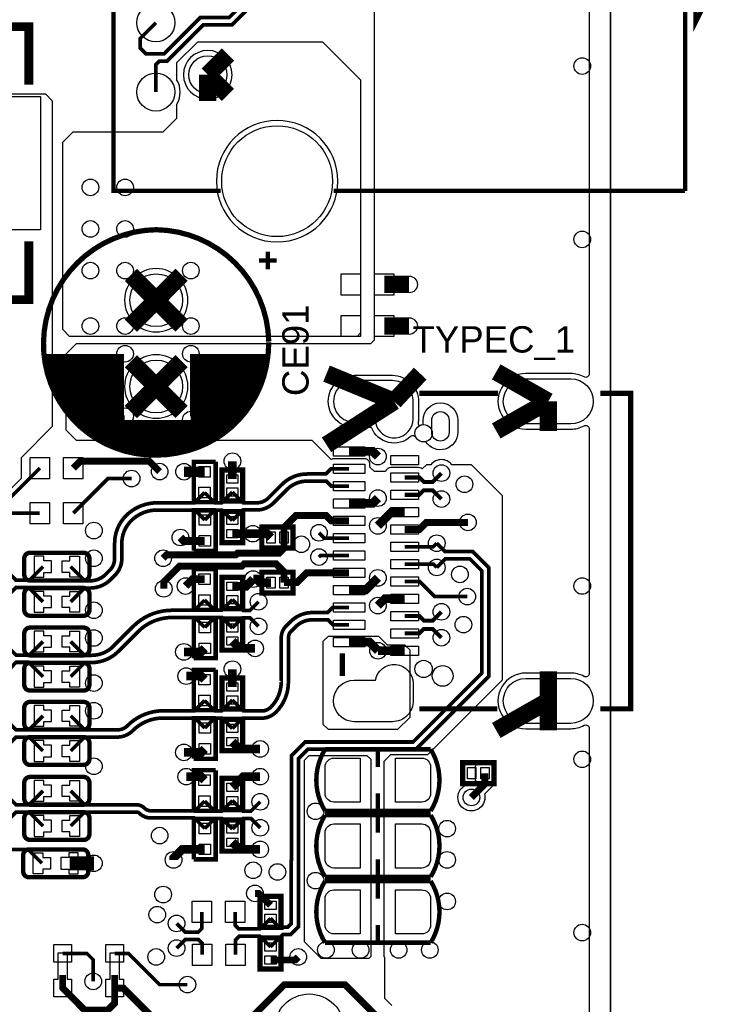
# Model space of a CAD drawing. Extents: x -50 to 239, y -105 to 7.
# Tile 16 of 17: x 215 to 236, y -46 to -18. Entities that reach past the tile are written whole.
import ezdxf
from ezdxf.enums import TextEntityAlignment as Align

# ---------------------------------------------------------------- set-up
doc = ezdxf.new("R2010")
doc.units = 0
for name, color, linetype in [('BG_OUTLINE', 6, 'CONTINUOUS'), ('ET_TOP', 92, 'CONTINUOUS'), ('PG_SILKSCREEN_TOP', 7, 'CONTINUOUS'), ('PIN_TOP', 92, 'CONTINUOUS'), ('RD_SILKSCREEN_TOP', 6, 'CONTINUOUS'), ('VC_TOP', 254, 'CONTINUOUS')]:
    doc.layers.add(name, color=color, linetype=linetype)

msp = doc.modelspace()

# ---------------------------------------------------------------- linework, layer by layer
at = {"layer": 'BG_OUTLINE'}
for points in [[(-49.5, -104.8251), (222.5839, -104.8251, -0.709377), (232.5, -99.353), (232.5, 5.6749), (-49.5, 5.6749)], [(-49.5, 5.6749), (-49.5, -104.8251), (222.5839, -104.8251, -0.709377), (232.5, -99.353), (232.5, 5.6749)], [(232.5, 5.6749), (-49.5, 5.6749), (-49.5, -104.8251), (222.5839, -104.8251, -0.709377), (232.5, -99.353)]]:
    msp.add_lwpolyline(points, format="xyb", close=True, dxfattribs=at)
for points in [[(232.5, 5.6749), (232.5, -99.353)], [(232.5, -40.4001), (232.5, -26.4001)]]:
    msp.add_lwpolyline(points, dxfattribs=at)
at = {"layer": 'ET_TOP'}
for points, format in [([(231.88, 4.72), (231.88, -27.9871, -0.568449), (231.7323, -28.0749, 0.124893), (231.3498, -27.9779), (230.05, -27.9779, 1.000062), (230.05, -29.5823), (231.3498, -29.5823, 0.124893), (231.7323, -29.4853, -0.568449), (231.88, -29.5731), (231.88, -36.6271, -0.568449), (231.7323, -36.7149, 0.124893), (231.3498, -36.6179), (230.05, -36.6179, 1.000062), (230.05, -38.2223), (231.3498, -38.2223, 0.124893), (231.7323, -38.1253, -0.568449), (231.88, -38.2131), (231.88, -54.3061)], "xyb"), ([(226.18, -46.2061), (225.98, -46.0061), (225.98, -44.8226), (225.9656, -44.8082), (225.9656, -39.1592), (226.157, -38.9678), (227.2223, -38.9678), (229.38, -36.8101), (229.38, -31.5061), (228.48, -30.6061), (227.9193, -30.6061, 0.481142), (227.3095, -30.6061), (227.18, -30.6061), (227.0589, -30.7272), (227.0257, -30.7081, 0.131221), (226.9498, -30.6879), (226.1498, -30.6879, 0.293758), (226.0113, -30.7769), (225.998, -30.8061), (225.68, -30.8061), (225.552, -30.6782), (225.552, -30.5902, 0.414214), (225.3998, -30.438), (224.5, -30.438, 0.073772), (224.4558, -30.4445), (224.4271, -30.4532), (223.88, -29.9061), (217.08, -29.9061), (216.78, -29.6061), (216.78, -27.4061), (217.08, -27.1061), (225.58, -27.1061), (225.68, -27.0061), (225.68, -14.4061)], "xyb"), ([(216.08, -42.1061, 0.1, 0.1, 0), (215.68, -41.7061, 0.1, 0.1, 0), (213.58, -41.7061, 0.1, 0.1, 0), (212.6305, -40.7566, 0.089, 0.089, 0), (211.973, -40.0991, 0.089, 0.089, 0), (211.973, -39.7161, 0.089, 0.089, 0)], "xyseb")]:
    msp.add_lwpolyline(points, format=format, dxfattribs=at)
for points, const_width in [([(214.6944, -10.9061), (215.1844, -10.9061), (215.3306, -11.0523), (215.8338, -11.0523), (216.288, -10.5981), (221.272, -10.5981), (222.28, -11.6061), (222.28, -17.2061), (221.572, -17.9141), (220.7412, -17.9141), (219.6942, -18.9611), (219.476, -18.9611), (219.37, -19.0671), (219.37, -19.8571)], 0.106), ([(219.37, -17.8571), (218.92, -18.3071), (218.92, -18.5871), (219.086, -18.7531), (219.608, -18.7531), (220.655, -17.7061), (221.4858, -17.7061), (222.072, -17.1199), (222.072, -11.6923), (221.1858, -10.8061), (216.3742, -10.8061), (215.92, -11.2603), (215.3306, -11.2603), (215.1844, -11.4065), (214.6944, -11.4065)], 0.106), ([(220.87, -19.3571), (221.4519, -18.7752)], 0.5), ([(220.87, -20.1093), (220.87, -19.3571)], 0.5), ([(220.87, -19.3571), (221.4519, -19.939)], 0.5), ([(218.6482, -25.1293), (219.38, -25.8611)], 0.5), ([(219.38, -25.8611), (220.1118, -25.1293)], 0.5), ([(225.963, -25.4061), (226.68, -25.4061)], 0.5), ([(218.6482, -26.5929), (219.38, -25.8611)], 0.5), ([(219.38, -25.8611), (220.1118, -26.5929)], 0.5), ([(225.963, -26.6061), (226.68, -26.6061)], 0.5), ([(218.6482, -27.6193), (219.38, -28.3511)], 0.5), ([(219.38, -28.3511), (220.1118, -27.6193)], 0.5), ([(224.2976, -27.978), (226.2498, -28.7801)], 0.5), ([(226.2498, -28.7801), (227.0024, -27.978)], 0.5), ([(229.1977, -27.9279), (230.6999, -28.7801)], 0.5), ([(218.6482, -29.0829), (219.38, -28.3511)], 0.5), ([(219.38, -28.3511), (220.1118, -29.0829)], 0.5), ([(224.2976, -30.0326), (226.2498, -28.7801)], 0.5), ([(229.1977, -29.6323), (230.6999, -28.7801)], 0.5), ([(230.6999, -29.6323), (230.6999, -28.7801)], 0.5), ([(225.78, -30.3711), (225.634, -30.2251), (224.9499, -30.2251)], 0.25), ([(221.58, -31.0161), (221.58, -30.5061)], 0.25), ([(212.78, -31.6061), (212.79, -31.6161), (215.11, -31.6161), (216.02, -30.7061)], 0.1), ([(216.986, -30.7061), (217.186, -30.5061), (219.18, -30.5061), (219.48, -30.8061)], 0.2), ([(220.7775, -30.8089), (220.1828, -30.8089)], 0.3), ([(218.67, -31.0061), (217.986, -31.0061), (216.986, -32.0061)], 0.106), ([(227.6144, -30.8496), (227.3619, -31.1021), (227.111, -31.1021), (226.984, -30.9751), (226.5498, -30.9751)], 0.117), ([(220.7775, -31.4109), (221.0727, -31.7061), (221.27, -31.7061), (221.58, -31.3961)], 0.106), ([(224.9499, -31.7252), (225.6259, -31.7252), (225.78, -31.5711)], 0.25), ([(227.6144, -31.5985), (227.362, -31.3461), (227.1049, -31.3461), (226.976, -31.475), (226.5498, -31.475)], 0.117), ([(216.02, -32.0061), (213.38, -32.0061)], 0.1), ([(220.7825, -32.2013), (221.0697, -31.9141), (221.278, -31.9141), (221.58, -32.2161)], 0.106), ([(224.9499, -32.2251), (224.434, -32.2251), (224.28, -32.0711), (223.415, -32.0711), (223.07, -32.4161), (223.07, -32.7061)], 0.2), ([(225.78, -32.3711), (226.176, -31.9751), (226.5498, -31.9751)], 0.25), ([(228.38, -32.2711), (227.18, -32.2711), (226.9761, -32.475), (226.5498, -32.475)], 0.2), ([(223.07, -32.7061), (223.07, -33.0161), (222.9285, -33.1576), (221.7284, -33.1576), (221.6799, -33.2061), (219.68, -33.2061), (219.58, -33.3061)], 0.2), ([(220.7825, -32.8033), (220.1772, -32.8033), (220.08, -32.7061)], 0.23), ([(222.1689, -32.5961), (221.58, -32.5961)], 0.25), ([(222.69, -32.7061), (222.58, -32.5961), (222.1689, -32.5961)], 0.25), ([(224.9499, -32.7252), (224.2341, -32.7252), (224.08, -32.5711)], 0.106), ([(227.48, -32.8711), (227.722, -33.1131), (228.522, -33.1131), (228.988, -33.5791), (228.988, -36.7062), (227.2727, -38.4215), (227.2715, -38.4215), (226.8809, -38.8121), (223.7654, -38.8121), (223.488, -39.0895), (223.488, -43.9323), (223.2602, -44.1601), (223.036, -44.1601), (222.68, -44.5161)], 0.106), ([(227.48, -32.8711), (227.376, -32.9751), (226.5498, -32.9751)], 0.106), ([(224.9499, -33.2251), (224.126, -33.2251), (224.08, -33.2711)], 0.106), ([(216.111, -33.5471), (215.7172, -33.9409), (215.3338, -33.9409), (215.0568, -33.6639)], 0.106), ([(223.07, -34.0061), (223.07, -33.6961), (222.84, -33.4661), (221.9201, -33.4661), (221.8551, -33.5311), (220.055, -33.5311), (219.5978, -33.9883), (219.5978, -34.1865)], 0.2), ([(227.48, -33.5711), (227.73, -33.3211), (228.4358, -33.3211), (228.78, -33.6653), (228.78, -36.62), (227.1258, -38.2742), (227.1258, -38.2758), (226.7955, -38.6061), (223.68, -38.6061), (223.282, -39.0041), (223.282, -42.0178), (223.28, -42.0198), (223.28, -43.8461), (223.174, -43.9521), (222.936, -43.9521), (222.68, -43.6961)], 0.106), ([(227.48, -33.5711), (227.3839, -33.475), (226.5498, -33.475)], 0.106), ([(220.7775, -33.9089), (220.427, -33.9089), (220.228, -34.1079)], 0.23), ([(221.58, -34.1161), (221.97, -34.1161), (222.18, -33.9061)], 0.25), ([(222.18, -33.9061), (222.2806, -33.9061), (222.3806, -34.0061), (222.69, -34.0061)], 0.25), ([(223.07, -34.0061), (223.445, -34.0061), (223.7259, -33.7252), (224.9499, -33.7252)], 0.2), ([(224.9499, -34.2251), (225.426, -34.2251), (225.78, -33.8711)], 0.25), ([(228.36, -34.4111), (227.42, -34.4111), (226.984, -33.9751), (226.5498, -33.9751)], 0.106), ([(216.111, -34.5631), (215.6968, -34.1489), (215.3338, -34.1489), (215.0568, -34.4259)], 0.106), ([(225.78, -34.671), (225.976, -34.475), (226.5498, -34.475)], 0.25), ([(221.58, -34.4961), (221.27, -34.8061), (221.0727, -34.8061), (220.7775, -34.5109)], 0.106), ([(222.3348, -34.5606), (222.083, -34.8124), (221.8963, -34.8124), (221.58, -34.4961)], 0.106), ([(227.6144, -34.8496), (227.3619, -35.1021), (227.111, -35.1021), (226.984, -34.9751), (226.5498, -34.9751)], 0.117), ([(221.58, -35.3161), (221.278, -35.0141), (221.0697, -35.0141), (220.7825, -35.3013)], 0.106), ([(222.3348, -35.2721), (222.0831, -35.0204), (221.8757, -35.0204), (221.58, -35.3161)], 0.106), ([(227.6144, -35.5985), (227.362, -35.3461), (227.1049, -35.3461), (226.976, -35.475), (226.5498, -35.475)], 0.117), ([(216.111, -35.7061), (215.7172, -36.0999), (215.3338, -36.0999), (215.0568, -35.8229)], 0.106), ([(220.18, -36.0061), (220.6797, -36.0061), (220.7825, -35.9033)], 0.25), ([(222.2338, -35.9061), (221.79, -35.9061), (221.58, -35.6961)], 0.25), ([(224.9499, -35.7252), (225.5341, -35.7252), (225.784, -35.9751)], 0.25), ([(225.784, -35.9751), (226.5498, -35.9751)], 0.25), ([(216.111, -36.7221), (215.6968, -36.3079), (215.3338, -36.3079), (215.0568, -36.5849)], 0.106), ([(230.6999, -37.4201), (230.6999, -36.5679)], 0.5), ([(220.7775, -36.8089), (220.6747, -36.7061), (220.2474, -36.7061)], 0.25), ([(221.58, -37.0161), (221.58, -36.5061)], 0.25), ([(222.9889, -36.8762), (222.989, -36.8763)], 0.106), ([(229.1977, -38.2723), (230.6999, -37.4201)], 0.5), ([(230.6999, -38.2723), (230.6999, -37.4201)], 0.5), ([(221.58, -37.3961), (221.27, -37.7061), (221.0727, -37.7061), (220.7775, -37.4109)], 0.106), ([(215.0568, -37.9819), (215.3338, -38.2589), (215.7012, -38.2589), (216.111, -37.8491)], 0.106), ([(221.58, -38.2161), (221.278, -37.9141), (221.0697, -37.9141), (220.7825, -38.2013)], 0.106), ([(215.0568, -38.7439), (215.3338, -38.4669), (215.7128, -38.4669), (216.111, -38.8651)], 0.106), ([(222.38, -38.8061), (221.79, -38.8061), (221.58, -38.5961)], 0.25), ([(220.7825, -38.8033), (220.6797, -38.9061), (220.18, -38.9061)], 0.25), ([(220.7775, -39.7089), (220.6747, -39.6061), (220.2474, -39.6061)], 0.25), ([(221.58, -39.9161), (221.89, -39.6061), (222.38, -39.6061)], 0.25), ([(228.48, -40.2061), (228.87, -39.8161), (228.87, -39.5061)], 0.2), ([(216.111, -40.0139), (215.707, -40.4179), (215.3338, -40.4179), (215.0568, -40.1409)], 0.106), ([(221.58, -40.2961), (221.27, -40.6061), (221.0727, -40.6061), (220.7775, -40.3109)], 0.106), ([(221.58, -40.2961), (221.8861, -40.6022), (222.113, -40.6022), (222.3835, -40.3317)], 0.106), ([(215.0568, -40.9029), (215.3338, -40.6259), (215.707, -40.6259), (216.111, -41.0299)], 0.106), ([(221.58, -41.1161), (221.278, -40.8141), (221.0697, -40.8141), (220.7825, -41.1013)], 0.106), ([(221.58, -41.1161), (221.8859, -40.8102), (222.1131, -40.8102), (222.3835, -41.0806)], 0.106), ([(221.58, -41.4961), (221.79, -41.7061), (222.38, -41.7061)], 0.25), ([(219.88, -42.0061), (219.88, -41.9533), (220.13, -41.7033), (220.7825, -41.7033)], 0.25), ([(217.58, -42.1061), (216.88, -42.1061)], 0.4), ([(222.2308, -42.9734), (222.3373, -42.9734), (222.68, -43.3161)], 0.2), ([(220.697, -43.5061), (220.697, -43.9869), (220.591, -44.0929), (220.2216, -44.0929), (219.9699, -43.8412)], 0.106), ([(222.68, -43.6961), (222.378, -43.9981), (221.761, -43.9981), (221.663, -43.9001), (221.663, -43.5061)], 0.106), ([(220.707, -44.7461), (220.707, -44.4121), (220.601, -44.3061), (220.2165, -44.3061), (219.9699, -44.5527)], 0.106), ([(221.673, -44.7461), (221.673, -44.3121), (221.779, -44.2061), (222.37, -44.2061), (222.68, -44.5161)], 0.106), ([(217.561, -45.5121), (217.561, -44.887), (217.38, -44.706), (216.68, -44.706)], 0.1), ([(220.28, -45.6061), (219.4801, -45.6061), (218.58, -44.706), (218.18, -44.706)], 0.1), ([(222.68, -44.8961), (223.39, -44.8961), (223.48, -44.8061)], 0.2), ([(216.68, -45.3252), (216.68, -45.7062), (217.316, -46.3422), (217.9799, -46.3422), (218.18, -46.1421), (218.18, -45.706)], 0.2), ([(218.18, -45.706), (218.18, -45.3252)], 0.2), ([(220.5, -47.7751), (218.4309, -45.706), (218.18, -45.706)], 0.2), ([(227, -47.7751), (224.831, -45.6061), (223.08, -45.6061), (220.911, -47.7751), (220.5, -47.7751)], 0.2)]:
    msp.add_lwpolyline(points, dxfattribs=dict(at, const_width=const_width))
for points in [[(216.88, -26.9061), (216.68, -26.7061), (216.68, -21.3061), (216.98, -21.0061), (219.58, -21.0061), (219.98, -20.6061), (219.98, -20.2049, 0.265054), (219.98, -19.5093), (219.98, -19.0061), (220.58, -18.4061), (224.18, -18.4061), (225.28, -19.5061), (225.28, -26.8061), (225.18, -26.9061)], [(221.5722, -19.3571, 1), (220.1678, -19.3571, 1)], [(224.6222, -22.4271, 1), (221.1178, -22.4271, 1)], [(220.2942, -25.8611, 1), (218.4658, -25.8611, 1)], [(220.2942, -28.3511, 1), (218.4658, -28.3511, 1)], [(228.0862, -29.3252), (228.0862, -29.6752, -0.75177), (227.163, -29.9422, -0.342143), (226.8812, -29.8216, 0.485762), (226.726, -29.7966, -0.529824), (225.5942, -29.5322), (225.0998, -29.5322, -0.999957), (225.0998, -28.028), (226.2002, -28.028, -0.421164), (226.9522, -28.7985), (226.9522, -29.2803, -0.047118), (226.9398, -29.4118, 0.592212), (227.0074, -29.4676, -0.040907), (227.0465, -29.4557), (227.0858, -29.4471), (227.0858, -29.3252, -1)], [(228.576, -39.827), (228.6329, -39.7701), (228.6156, -39.7374, -0.122546), (228.5978, -39.6661), (228.5978, -39.3461, -0.414214), (228.75, -39.1939), (228.99, -39.1939, -0.414214), (229.1422, -39.3461), (229.1422, -39.6661, -0.221405), (229.088, -39.7825), (229.0702, -39.7975), (229.0702, -39.899), (228.8591, -40.1101), (228.8638, -40.1359, -3.207206), (228.5502, -39.8223)]]:
    msp.add_lwpolyline(points, format="xyb", close=True, dxfattribs=at)
for points in [[(215.48, -30.4061), (215.48, -31.0061), (215.08, -31.4061), (213.38, -31.4061), (213.18, -31.2061), (213.18, -20.1061), (213.38, -19.9061), (216.18, -19.9061), (216.38, -20.1061), (216.38, -29.5061)], [(224.35, -35.55), (225.8, -35.55), (226.05, -35.8), (226.55, -35.8), (226.7, -35.95), (226.7, -37.9), (226.35, -38.25), (224.35, -38.25), (224.2, -38.1), (224.2, -35.7)], [(223.6646, -44.3721), (223.6646, -39.1296), (223.7986, -38.9956), (225.4643, -38.9956), (225.5719, -39.1032), (225.5719, -44.7944), (225.5161, -44.8502), (224.1427, -44.8502)]]:
    msp.add_lwpolyline(points, close=True, dxfattribs=at)
at = {"layer": 'ET_TOP', "const_width": 0.106}
for points in [[(221.58, -31.3961), (221.89, -31.7061), (222.2837, -31.7061, 0.198908), (222.6188, -31.5673), (223.0109, -31.1752, -0.198932), (223.7375, -30.8742), (224.2769, -30.8742), (224.4259, -30.7252), (224.9499, -30.7252)], [(221.58, -32.2161), (221.882, -31.9141), (221.888, -31.9141), (221.89, -31.9121), (222.0869, -31.9121), (222.2837, -31.9122, 0.19891), (222.7645, -31.713), (223.1566, -31.3209, -0.198937), (223.7375, -31.0802), (224.2891, -31.0802), (224.434, -31.2251), (224.9499, -31.2251)], [(216.911, -33.5471), (217.32, -33.9561), (217.4715, -33.9561, 0.198977), (217.9228, -33.7691), (218.036, -33.6559, 0.198937), (218.18, -33.3083), (218.18, -32.8709, -0.198924), (218.5087, -32.0774), (218.5089, -32.0772, -0.198915), (219.4048, -31.7061), (220.4823, -31.7061), (220.7775, -31.4109)], [(216.911, -34.5631), (217.31, -34.1641), (217.4715, -34.1641, 0.198938), (218.0699, -33.9162), (218.1831, -33.803, 0.198902), (218.388, -33.3083), (218.388, -32.8709, -0.198948), (218.6558, -32.2245), (218.656, -32.2243, -0.198934), (219.4048, -31.9141), (220.4953, -31.9141), (220.7825, -32.2013)], [(216.911, -35.7061), (217.311, -36.1061), (217.5115, -36.1061, 0.198925), (218.1406, -35.8455), (218.7155, -35.2706, -0.198913), (219.8369, -34.8061), (220.4823, -34.8061), (220.7775, -34.5109)], [(224.9499, -34.7252), (224.4769, -34.7252), (224.3299, -34.8722), (223.8883, -34.8722, 0.198926), (223.2621, -35.1316), (223.1354, -35.2583), (223.1326, -35.2583), (223.1322, -35.2587), (223.1322, -35.2591), (223.1319, -35.2594), (223.1315, -35.2594), (223.1314, -35.2595, 0.198957), (222.989, -35.6032), (222.989, -36.8761), (222.9889, -36.8762)], [(216.911, -36.7221), (217.319, -36.3141), (217.5115, -36.3141, 0.198905), (218.2877, -35.9926), (218.8626, -35.4177, -0.198927), (219.8369, -35.0141), (220.4953, -35.0141), (220.7825, -35.3013)], [(224.9499, -35.2251), (224.481, -35.2251), (224.3361, -35.0802), (223.8883, -35.0802, 0.198959), (223.4092, -35.2787), (223.2833, -35.4046), (223.2805, -35.4046), (223.279, -35.4061)], [(223.279, -35.4061, 0.199719), (223.197, -35.6032), (223.197, -36.8762, -0.195884), (222.8466, -37.7365, -0.002915), (222.8365, -37.7467), (222.8364, -37.7467, -0.198902), (222.4192, -37.9195), (221.8766, -37.9195), (221.58, -38.2161)], [(223.279, -35.4061, 0.000636), (223.2785, -35.4066), (223.279, -35.4061)], [(221.58, -37.3961), (221.8954, -37.7115), (222.4192, -37.7115, 0.198947), (222.6893, -37.5996), (222.6977, -37.5911, 0.195889), (222.9889, -36.8762)], [(220.7775, -37.4109), (220.4823, -37.7061), (219.5841, -37.7061, 0.198922), (218.5528, -38.1333), (218.5526, -38.1335, -0.198964), (218.2567, -38.2561), (217.318, -38.2561), (216.911, -37.8491)], [(220.7825, -38.2013), (220.4953, -37.9141), (219.5841, -37.9141, 0.198939), (218.6999, -38.2804), (218.6997, -38.2806, -0.198916), (218.2567, -38.4641), (217.312, -38.4641), (216.911, -38.8651)], [(216.911, -40.0139), (217.315, -40.4179), (218.813, -40.4179, -0.199039), (219.0352, -40.5099), (219.0352, -40.51, 0.198987), (219.2285, -40.5901), (220.4983, -40.5901), (220.7775, -40.3109)], [(216.911, -41.0299), (217.315, -40.6259), (218.813, -40.6259, -0.199113), (218.888, -40.657), (218.8881, -40.6571, 0.198915), (219.2285, -40.7981), (220.4793, -40.7981), (220.7825, -41.1013)]]:
    msp.add_lwpolyline(points, format="xyb", dxfattribs=at)
at = {"layer": 'PG_SILKSCREEN_TOP'}
for points, const_width in [([(221.24, -9.0071), (218.15, -9.0071), (218.15, -22.7071), (221.24, -22.7071)], 0.127), ([(234.65, -22.7071), (234.65, -9.0071), (224.5, -9.0071)], 0.127), ([(235.95, -15.8571), (234.95, -13.8571), (234.95, -17.8571), (235.95, -15.8571)], 0.127), ([(207.881, -17.9691), (215.704, -17.9691), (215.704, -19.6451)], 0.254), ([(224.5, -22.7071), (234.65, -22.7071)], 0.127), ([(215.704, -24.1671), (215.704, -25.8431), (207.881, -25.8431), (207.881, -24.1161)], 0.254), ([(222.605, -24.9661), (222.605, -24.4581)], 0.127), ([(222.859, -24.7121), (222.351, -24.7121)], 0.127), ([(216.152, -27.4841), (218.45, -27.4841)], 0.152), ([(216.152, -27.4841), (218.45, -27.4841)], 0.152), ([(216.168, -27.6111), (218.45, -27.6111)], 0.152), ([(220.355, -27.4841), (222.603, -27.4841)], 0.152), ([(220.355, -27.6111), (222.587, -27.6111)], 0.152), ([(216.19, -27.7381), (218.45, -27.7381)], 0.152), ([(216.217, -27.8651), (218.45, -27.8651)], 0.152), ([(220.355, -27.7381), (222.565, -27.7381)], 0.152), ([(220.355, -27.8651), (222.538, -27.8651)], 0.152), ([(216.25, -27.9921), (218.45, -27.9921)], 0.152), ([(216.288, -28.1191), (218.45, -28.1191)], 0.152), ([(220.355, -27.9921), (222.506, -27.9921)], 0.152), ([(220.355, -28.1191), (222.468, -28.1191)], 0.152), ([(216.333, -28.2461), (218.45, -28.2461)], 0.152), ([(216.383, -28.3731), (218.45, -28.3731)], 0.152), ([(220.355, -28.2461), (222.424, -28.2461)], 0.152), ([(220.355, -28.3731), (222.373, -28.3731)], 0.152), ([(216.44, -28.5001), (218.45, -28.5001)], 0.152), ([(216.503, -28.6271), (218.45, -28.6271)], 0.152), ([(216.574, -28.7541), (218.45, -28.7541)], 0.152), ([(220.355, -28.5001), (222.316, -28.5001)], 0.152), ([(220.355, -28.6271), (222.253, -28.6271)], 0.152), ([(220.355, -28.7541), (222.182, -28.7541)], 0.152), ([(229.2498, -28.5502), (226.9798, -28.5502)], 0.1519), ([(232.1998, -37.65), (233.0799, -37.65), (233.0799, -28.5502), (232.1998, -28.5502)], 0.1519), ([(216.653, -28.8811), (218.45, -28.8811)], 0.152), ([(216.741, -29.0081), (218.45, -29.0081)], 0.152), ([(220.355, -28.8811), (222.103, -28.8811)], 0.152), ([(220.355, -29.0081), (222.015, -29.0081)], 0.152), ([(216.838, -29.1351), (218.45, -29.1351)], 0.152), ([(216.946, -29.2621), (218.466, -29.2621)], 0.152), ([(220.355, -29.1351), (221.918, -29.1351)], 0.152), ([(220.371, -29.2621), (221.81, -29.2621)], 0.152), ([(217.066, -29.3891), (221.689, -29.3891)], 0.152), ([(217.2, -29.5161), (221.554, -29.5161)], 0.152), ([(224.75, -29.9101), (224.75, -29.4702)], 0.1519), ([(217.352, -29.6431), (221.401, -29.6431)], 0.152), ([(217.525, -29.7701), (221.227, -29.7701)], 0.152), ([(217.726, -29.8971), (221.022, -29.8971)], 0.152), ([(217.969, -30.0241), (220.775, -30.0241)], 0.152), ([(218.282, -30.1511), (220.454, -30.1511)], 0.152), ([(218.772, -30.2781), (219.926, -30.2781)], 0.152), ([(220.4625, -31.6903), (221.0975, -31.6903), (221.0975, -30.5219)], 0.127), ([(220.4625, -31.6903), (220.4625, -30.5219), (221.0975, -30.5219)], 0.127), ([(221.28, -31.5061), (221.28, -30.7561), (221.88, -30.7561), (221.88, -31.6561), (221.28, -31.6561), (221.28, -31.5061)], 0.152), ([(221.0975, -31.9219), (220.4625, -31.9219), (220.4625, -33.0903)], 0.127), ([(221.0975, -31.9219), (221.0975, -33.0903), (220.4625, -33.0903)], 0.127), ([(221.88, -32.1061), (221.88, -32.8561), (221.28, -32.8561), (221.28, -31.9561), (221.88, -31.9561), (221.88, -32.1061)], 0.152), ([(223.18, -33.0061), (222.43, -33.0061), (222.43, -32.4061), (223.33, -32.4061), (223.33, -33.0061), (223.18, -33.0061)], 0.152), ([(220.4625, -34.7903), (221.0975, -34.7903), (221.0975, -33.6219)], 0.127), ([(220.4625, -34.7903), (220.4625, -33.6219), (221.0975, -33.6219)], 0.127), ([(221.28, -34.6061), (221.28, -33.8561), (221.88, -33.8561), (221.88, -34.7561), (221.28, -34.7561), (221.28, -34.6061)], 0.152), ([(223.18, -34.3061), (222.43, -34.3061), (222.43, -33.7061), (223.33, -33.7061), (223.33, -34.3061), (223.18, -34.3061)], 0.152), ([(221.0975, -35.0219), (220.4625, -35.0219), (220.4625, -36.1903)], 0.127), ([(221.0975, -35.0219), (221.0975, -36.1903), (220.4625, -36.1903)], 0.127), ([(221.88, -35.2061), (221.88, -35.9561), (221.28, -35.9561), (221.28, -35.0561), (221.88, -35.0561), (221.88, -35.2061)], 0.152), ([(224.75, -36.7), (224.75, -36.0501)], 0.1519), ([(220.4625, -37.6903), (221.0975, -37.6903), (221.0975, -36.5219)], 0.127), ([(220.4625, -37.6903), (220.4625, -36.5219), (221.0975, -36.5219)], 0.127), ([(221.28, -37.5061), (221.28, -36.7561), (221.88, -36.7561), (221.88, -37.6561), (221.28, -37.6561), (221.28, -37.5061)], 0.152), ([(229.2298, -37.65), (226.9798, -37.65)], 0.1519), ([(221.0975, -37.9219), (220.4625, -37.9219), (220.4625, -39.0903)], 0.127), ([(221.0975, -37.9219), (221.0975, -39.0903), (220.4625, -39.0903)], 0.127), ([(221.88, -38.1061), (221.88, -38.8561), (221.28, -38.8561), (221.28, -37.9561), (221.88, -37.9561), (221.88, -38.1061)], 0.152), ([(227.304, -38.8171), (224.256, -38.8171)], 0.127), ([(225.78, -38.8171), (225.78, -39.3251)], 0.127), ([(228.98, -39.8061), (228.23, -39.8061), (228.23, -39.2061), (229.13, -39.2061), (229.13, -39.8061), (228.98, -39.8061)], 0.152), ([(220.4625, -40.5903), (221.0975, -40.5903), (221.0975, -39.4219)], 0.127), ([(220.4625, -40.5903), (220.4625, -39.4219), (221.0975, -39.4219)], 0.127), ([(221.28, -40.4061), (221.28, -39.6561), (221.88, -39.6561), (221.88, -40.5561), (221.28, -40.5561), (221.28, -40.4061)], 0.152), ([(225.78, -40.0871), (225.78, -40.5951)], 0.127), ([(221.0975, -40.8219), (220.4625, -40.8219), (220.4625, -41.9903)], 0.127), ([(221.0975, -40.8219), (221.0975, -41.9903), (220.4625, -41.9903)], 0.127), ([(221.88, -41.0061), (221.88, -41.7561), (221.28, -41.7561), (221.28, -40.8561), (221.88, -40.8561), (221.88, -41.0061)], 0.152), ([(227.304, -40.7171), (224.256, -40.7171)], 0.127), ([(225.78, -40.7171), (225.78, -41.2251)], 0.127), ([(225.78, -41.9871), (225.78, -42.4951)], 0.127), ([(227.304, -42.6171), (224.256, -42.6171)], 0.127), ([(225.78, -42.6171), (225.78, -43.1251)], 0.127), ([(222.38, -43.8061), (222.38, -43.0561), (222.98, -43.0561), (222.98, -43.9561), (222.38, -43.9561), (222.38, -43.8061)], 0.152), ([(225.78, -43.8871), (225.78, -44.3951)], 0.127), ([(222.98, -44.4061), (222.98, -45.1561), (222.38, -45.1561), (222.38, -44.2561), (222.98, -44.2561), (222.98, -44.4061)], 0.152)]:
    msp.add_lwpolyline(points, dxfattribs=dict(at, const_width=const_width))
for points, const_width in [([(222.629, -27.0781, -0.414263), (219.377, -30.3291, -0.423267), (216.126, -27.0781, -0.4051), (219.377, -23.8271, -0.403994), (222.629, -27.0531)], 0.152), ([(216.152, -27.4841, 0.417143), (219.708, -30.3041)], 0.152), ([(219.708, -30.3041, 0.359947), (222.603, -27.4841)], 0.152), ([(217.286, -33.1471), (215.736, -33.1471, 0.414218), (215.5709, -33.3122), (215.5709, -33.782, 0.414218), (215.736, -33.9471), (217.286, -33.9471, 0.414218), (217.4511, -33.782), (217.4511, -33.3122, 0.414218), (217.286, -33.1471)], 0.127), ([(217.286, -34.1631), (215.736, -34.1631, 0.414218), (215.5709, -34.3282), (215.5709, -34.798, 0.414218), (215.736, -34.9631), (217.286, -34.9631, 0.414218), (217.4511, -34.798), (217.4511, -34.3282, 0.414218), (217.286, -34.1631)], 0.127), ([(217.286, -35.3061), (215.736, -35.3061, 0.414218), (215.5709, -35.4712), (215.5709, -35.941, 0.414218), (215.736, -36.1061), (217.286, -36.1061, 0.414218), (217.4511, -35.941), (217.4511, -35.4712, 0.414218), (217.286, -35.3061)], 0.127), ([(217.286, -36.3221), (215.736, -36.3221, 0.414218), (215.5709, -36.4872), (215.5709, -36.957, 0.414218), (215.736, -37.1221), (217.286, -37.1221, 0.414218), (217.4511, -36.957), (217.4511, -36.4872, 0.414218), (217.286, -36.3221)], 0.127), ([(217.286, -37.4491), (215.736, -37.4491, 0.414218), (215.5709, -37.6142), (215.5709, -38.084, 0.414218), (215.736, -38.2491), (217.286, -38.2491, 0.414218), (217.4511, -38.084), (217.4511, -37.6142, 0.414218), (217.286, -37.4491)], 0.127), ([(217.286, -38.4651), (215.736, -38.4651, 0.414218), (215.5709, -38.6302), (215.5709, -39.1, 0.414218), (215.736, -39.2651), (217.286, -39.2651, 0.414218), (217.4511, -39.1), (217.4511, -38.6302, 0.414218), (217.286, -38.4651)], 0.127), ([(224.256, -38.8171, 0.285714), (224.256, -40.5951)], 0.127), ([(224.256, -40.5951), (227.304, -40.5951, 0.285714), (227.304, -38.8171)], 0.127), ([(217.286, -39.6139), (215.736, -39.6139, 0.414218), (215.5709, -39.779), (215.5709, -40.2488, 0.414218), (215.736, -40.4139), (217.286, -40.4139, 0.414218), (217.4511, -40.2488), (217.4511, -39.779, 0.414218), (217.286, -39.6139)], 0.127), ([(217.286, -40.6299), (215.736, -40.6299, 0.414218), (215.5709, -40.795), (215.5709, -41.2648, 0.414218), (215.736, -41.4299), (217.286, -41.4299, 0.414218), (217.4511, -41.2648), (217.4511, -40.795, 0.414218), (217.286, -40.6299)], 0.127), ([(224.256, -40.7171, 0.285714), (224.256, -42.4951)], 0.127), ([(224.256, -42.4951), (227.304, -42.4951, 0.285714), (227.304, -40.7171)], 0.127), ([(215.705, -42.5061), (217.255, -42.5061, 0.414218), (217.4201, -42.341), (217.4201, -41.8712, 0.414218), (217.255, -41.7061), (215.705, -41.7061, 0.414218), (215.5399, -41.8712), (215.5399, -42.341, 0.414218), (215.705, -42.5061)], 0.127), ([(224.256, -42.6171, 0.285714), (224.256, -44.3951)], 0.127), ([(224.256, -44.3951), (227.304, -44.3951, 0.285714), (227.304, -42.6171)], 0.127)]:
    msp.add_lwpolyline(points, format="xyb", dxfattribs=dict(at, const_width=const_width))
at = {"layer": 'PIN_TOP'}
for points in [[(213.545, -23.8261), (213.545, -19.9861), (216.035, -19.9861), (216.035, -23.8261)], [(224.7175, -25.7111), (224.7175, -25.1011), (225.2765, -25.1011), (225.2765, -25.7111)], [(225.6835, -25.7111), (225.6835, -25.1011), (226.2425, -25.1011), (226.2425, -25.7111)], [(224.7175, -26.9111), (224.7175, -26.3011), (225.2765, -26.3011), (225.2765, -26.9111)], [(225.6835, -26.9111), (225.6835, -26.3011), (226.2425, -26.3011), (226.2425, -26.9111)], [(224.5, -30.0901), (225.3998, -30.0901), (225.3998, -30.3601), (224.5, -30.3601)], [(226.1498, -30.34), (226.9498, -30.34), (226.9498, -30.61), (226.1498, -30.61)], [(216.2995, -30.4011), (216.2995, -31.0111), (215.7405, -31.0111), (215.7405, -30.4011)], [(217.2655, -30.4011), (217.2655, -31.0111), (216.7065, -31.0111), (216.7065, -30.4011)], [(220.9426, -30.6565), (220.9426, -30.9613), (220.6124, -30.9613), (220.6124, -30.6565)], [(224.5, -30.5902), (225.3998, -30.5902), (225.3998, -30.8602), (224.5, -30.8602)], [(221.74, -31.1361), (221.42, -31.1361), (221.42, -30.8961), (221.74, -30.8961)], [(226.1498, -30.8401), (226.9498, -30.8401), (226.9498, -31.1101), (226.1498, -31.1101)], [(224.5, -31.0901), (225.3998, -31.0901), (225.3998, -31.3601), (224.5, -31.3601)], [(220.9426, -31.2585), (220.9426, -31.5633), (220.6124, -31.5633), (220.6124, -31.2585)], [(221.74, -31.5161), (221.42, -31.5161), (221.42, -31.2761), (221.74, -31.2761)], [(226.1498, -31.34), (226.9498, -31.34), (226.9498, -31.61), (226.1498, -31.61)], [(216.2995, -31.7011), (216.2995, -32.3111), (215.7405, -32.3111), (215.7405, -31.7011)], [(217.2655, -31.7011), (217.2655, -32.3111), (216.7065, -32.3111), (216.7065, -31.7011)], [(224.5, -31.5902), (225.3998, -31.5902), (225.3998, -31.8602), (224.5, -31.8602)], [(220.6174, -32.3537), (220.6174, -32.0489), (220.9476, -32.0489), (220.9476, -32.3537)], [(221.42, -32.0961), (221.74, -32.0961), (221.74, -32.3361), (221.42, -32.3361)], [(224.5, -32.0901), (225.3998, -32.0901), (225.3998, -32.3601), (224.5, -32.3601)], [(226.1498, -31.8401), (226.9498, -31.8401), (226.9498, -32.1101), (226.1498, -32.1101)], [(226.1498, -32.34), (226.9498, -32.34), (226.9498, -32.61), (226.1498, -32.61)], [(220.6174, -32.9557), (220.6174, -32.6509), (220.9476, -32.6509), (220.9476, -32.9557)], [(221.42, -32.4761), (221.74, -32.4761), (221.74, -32.7161), (221.42, -32.7161)], [(222.81, -32.5461), (222.81, -32.8661), (222.57, -32.8661), (222.57, -32.5461)], [(223.19, -32.5461), (223.19, -32.8661), (222.95, -32.8661), (222.95, -32.5461)], [(224.5, -32.5902), (225.3998, -32.5902), (225.3998, -32.8602), (224.5, -32.8602)], [(226.1498, -32.8401), (226.9498, -32.8401), (226.9498, -33.1101), (226.1498, -33.1101)], [(224.5, -33.0901), (225.3998, -33.0901), (225.3998, -33.3601), (224.5, -33.3601)], [(216.3612, -33.7122), (216.3612, -33.382), (216.1351, -33.382), (216.1351, -33.2474), (215.8608, -33.2474), (215.8608, -33.8468), (216.1351, -33.8468), (216.1351, -33.7122)], [(216.6608, -33.7122), (216.6608, -33.382), (216.8869, -33.382), (216.8869, -33.2474), (217.1612, -33.2474), (217.1612, -33.8468), (216.8869, -33.8468), (216.8869, -33.7122)], [(226.1498, -33.34), (226.9498, -33.34), (226.9498, -33.61), (226.1498, -33.61)], [(220.9426, -33.7565), (220.9426, -34.0613), (220.6124, -34.0613), (220.6124, -33.7565)], [(224.5, -33.5902), (225.3998, -33.5902), (225.3998, -33.8602), (224.5, -33.8602)], [(221.74, -34.2361), (221.42, -34.2361), (221.42, -33.9961), (221.74, -33.9961)], [(222.81, -33.8461), (222.81, -34.1661), (222.57, -34.1661), (222.57, -33.8461)], [(223.19, -33.8461), (223.19, -34.1661), (222.95, -34.1661), (222.95, -33.8461)], [(226.1498, -33.8401), (226.9498, -33.8401), (226.9498, -34.1101), (226.1498, -34.1101)], [(216.3612, -34.7282), (216.3612, -34.398), (216.1351, -34.398), (216.1351, -34.2634), (215.8608, -34.2634), (215.8608, -34.8628), (216.1351, -34.8628), (216.1351, -34.7282)], [(216.6608, -34.7282), (216.6608, -34.398), (216.8869, -34.398), (216.8869, -34.2634), (217.1612, -34.2634), (217.1612, -34.8628), (216.8869, -34.8628), (216.8869, -34.7282)], [(220.9426, -34.3585), (220.9426, -34.6633), (220.6124, -34.6633), (220.6124, -34.3585)], [(224.5, -34.0901), (225.3998, -34.0901), (225.3998, -34.3601), (224.5, -34.3601)], [(226.1498, -34.34), (226.9498, -34.34), (226.9498, -34.61), (226.1498, -34.61)], [(221.74, -34.6161), (221.42, -34.6161), (221.42, -34.3761), (221.74, -34.3761)], [(224.5, -34.5902), (225.3998, -34.5902), (225.3998, -34.8602), (224.5, -34.8602)], [(226.1498, -34.8401), (226.9498, -34.8401), (226.9498, -35.1101), (226.1498, -35.1101)], [(220.6174, -35.4537), (220.6174, -35.1489), (220.9476, -35.1489), (220.9476, -35.4537)], [(221.42, -35.1961), (221.74, -35.1961), (221.74, -35.4361), (221.42, -35.4361)], [(224.5, -35.0901), (225.3998, -35.0901), (225.3998, -35.3601), (224.5, -35.3601)], [(216.3612, -35.8712), (216.3612, -35.541), (216.1351, -35.541), (216.1351, -35.4064), (215.8608, -35.4064), (215.8608, -36.0058), (216.1351, -36.0058), (216.1351, -35.8712)], [(216.6608, -35.8712), (216.6608, -35.541), (216.8869, -35.541), (216.8869, -35.4064), (217.1612, -35.4064), (217.1612, -36.0058), (216.8869, -36.0058), (216.8869, -35.8712)], [(226.1498, -35.34), (226.9498, -35.34), (226.9498, -35.61), (226.1498, -35.61)], [(220.6174, -36.0557), (220.6174, -35.7509), (220.9476, -35.7509), (220.9476, -36.0557)], [(221.42, -35.5761), (221.74, -35.5761), (221.74, -35.8161), (221.42, -35.8161)], [(224.5, -35.5902), (225.3998, -35.5902), (225.3998, -35.8602), (224.5, -35.8602)], [(226.1498, -35.8401), (226.9498, -35.8401), (226.9498, -36.1101), (226.1498, -36.1101)], [(216.3612, -36.8872), (216.3612, -36.557), (216.1351, -36.557), (216.1351, -36.4224), (215.8608, -36.4224), (215.8608, -37.0218), (216.1351, -37.0218), (216.1351, -36.8872)], [(216.6608, -36.8872), (216.6608, -36.557), (216.8869, -36.557), (216.8869, -36.4224), (217.1612, -36.4224), (217.1612, -37.0218), (216.8869, -37.0218), (216.8869, -36.8872)], [(220.9426, -36.6565), (220.9426, -36.9613), (220.6124, -36.9613), (220.6124, -36.6565)], [(221.74, -37.1361), (221.42, -37.1361), (221.42, -36.8961), (221.74, -36.8961)], [(220.9426, -37.2585), (220.9426, -37.5633), (220.6124, -37.5633), (220.6124, -37.2585)], [(221.74, -37.5161), (221.42, -37.5161), (221.42, -37.2761), (221.74, -37.2761)], [(216.3612, -38.0142), (216.3612, -37.684), (216.1351, -37.684), (216.1351, -37.5494), (215.8608, -37.5494), (215.8608, -38.1488), (216.1351, -38.1488), (216.1351, -38.0142)], [(216.6608, -38.0142), (216.6608, -37.684), (216.8869, -37.684), (216.8869, -37.5494), (217.1612, -37.5494), (217.1612, -38.1488), (216.8869, -38.1488), (216.8869, -38.0142)], [(220.6174, -38.3537), (220.6174, -38.0489), (220.9476, -38.0489), (220.9476, -38.3537)], [(221.42, -38.0961), (221.74, -38.0961), (221.74, -38.3361), (221.42, -38.3361)], [(216.3612, -39.0302), (216.3612, -38.7), (216.1351, -38.7), (216.1351, -38.5654), (215.8608, -38.5654), (215.8608, -39.1648), (216.1351, -39.1648), (216.1351, -39.0302)], [(216.6608, -39.0302), (216.6608, -38.7), (216.8869, -38.7), (216.8869, -38.5654), (217.1612, -38.5654), (217.1612, -39.1648), (216.8869, -39.1648), (216.8869, -39.0302)], [(221.42, -38.4761), (221.74, -38.4761), (221.74, -38.7161), (221.42, -38.7161)], [(220.6174, -38.9557), (220.6174, -38.6509), (220.9476, -38.6509), (220.9476, -38.9557)], [(228.61, -39.3461), (228.61, -39.6661), (228.37, -39.6661), (228.37, -39.3461)], [(228.99, -39.3461), (228.99, -39.6661), (228.75, -39.6661), (228.75, -39.3461)], [(216.3612, -40.179), (216.3612, -39.8488), (216.1351, -39.8488), (216.1351, -39.7142), (215.8608, -39.7142), (215.8608, -40.3136), (216.1351, -40.3136), (216.1351, -40.179)], [(216.6608, -40.179), (216.6608, -39.8488), (216.8869, -39.8488), (216.8869, -39.7142), (217.1612, -39.7142), (217.1612, -40.3136), (216.8869, -40.3136), (216.8869, -40.179)], [(220.9426, -39.5565), (220.9426, -39.8613), (220.6124, -39.8613), (220.6124, -39.5565)], [(221.74, -40.0361), (221.42, -40.0361), (221.42, -39.7961), (221.74, -39.7961)], [(220.9426, -40.1585), (220.9426, -40.4633), (220.6124, -40.4633), (220.6124, -40.1585)], [(221.74, -40.4161), (221.42, -40.4161), (221.42, -40.1761), (221.74, -40.1761)], [(216.3612, -41.195), (216.3612, -40.8648), (216.1351, -40.8648), (216.1351, -40.7302), (215.8608, -40.7302), (215.8608, -41.3296), (216.1351, -41.3296), (216.1351, -41.195)], [(216.6608, -41.195), (216.6608, -40.8648), (216.8869, -40.8648), (216.8869, -40.7302), (217.1612, -40.7302), (217.1612, -41.3296), (216.8869, -41.3296), (216.8869, -41.195)], [(220.6174, -41.2537), (220.6174, -40.9489), (220.9476, -40.9489), (220.9476, -41.2537)], [(221.42, -40.9961), (221.74, -40.9961), (221.74, -41.2361), (221.42, -41.2361)], [(221.42, -41.3761), (221.74, -41.3761), (221.74, -41.6161), (221.42, -41.6161)], [(220.6174, -41.8557), (220.6174, -41.5509), (220.9476, -41.5509), (220.9476, -41.8557)], [(216.3302, -41.941), (216.3302, -42.2712), (216.1041, -42.2712), (216.1041, -42.4058), (215.8298, -42.4058), (215.8298, -41.8064), (216.1041, -41.8064), (216.1041, -41.941)], [(216.6298, -41.941), (216.6298, -42.2712), (216.8559, -42.2712), (216.8559, -42.4058), (217.1302, -42.4058), (217.1302, -41.8064), (216.8559, -41.8064), (216.8559, -41.941)], [(220.4175, -43.8111), (220.4175, -43.2011), (220.9765, -43.2011), (220.9765, -43.8111)], [(221.3835, -43.8111), (221.3835, -43.2011), (221.9425, -43.2011), (221.9425, -43.8111)], [(222.84, -43.4361), (222.52, -43.4361), (222.52, -43.1961), (222.84, -43.1961)], [(222.84, -43.8161), (222.52, -43.8161), (222.52, -43.5761), (222.84, -43.5761)], [(216.934, -44.96), (216.426, -44.96), (216.426, -44.452), (216.934, -44.452)], [(218.434, -44.96), (217.926, -44.96), (217.926, -44.452), (218.434, -44.452)], [(220.4275, -45.0511), (220.4275, -44.4411), (220.9865, -44.4411), (220.9865, -45.0511)], [(221.3935, -45.0511), (221.3935, -44.4411), (221.9525, -44.4411), (221.9525, -45.0511)], [(222.52, -44.3961), (222.84, -44.3961), (222.84, -44.6361), (222.52, -44.6361)], [(216.426, -45.8332), (216.426, -45.4522), (216.553, -45.4522), (216.553, -45.3252), (216.553, -45.0712), (216.553, -44.9442), (216.553, -44.6902), (216.807, -44.6902), (216.807, -44.9442), (216.807, -45.0712), (216.807, -45.3252), (216.807, -45.4522), (216.934, -45.4522), (216.934, -45.8332), (216.934, -45.9602), (216.426, -45.9602)], [(217.926, -45.8332), (217.926, -45.4522), (218.053, -45.4522), (218.053, -45.3252), (218.053, -45.0712), (218.053, -44.9442), (218.053, -44.6902), (218.307, -44.6902), (218.307, -44.9442), (218.307, -45.0712), (218.307, -45.3252), (218.307, -45.4522), (218.434, -45.4522), (218.434, -45.8332), (218.434, -45.9602), (217.926, -45.9602)], [(222.52, -44.7761), (222.84, -44.7761), (222.84, -45.0161), (222.52, -45.0161)]]:
    msp.add_lwpolyline(points, close=True, dxfattribs=at)
for points in [[(226.8, -28.7971, 0.422444), (226.1998, -28.1802), (225.0999, -28.1802, 1.000113), (225.0999, -29.38), (225.7088, -29.38, 0.912806), (226.8, -29.2802)], [(226.8, -28.7971, 0.422444), (226.1998, -28.1802), (225.0999, -28.1802, 1.000113), (225.0999, -29.38), (225.7088, -29.38, 0.912806), (226.8, -29.2802)], [(230.0499, -28.1301), (231.3499, -28.1301, -1), (231.3499, -29.4301), (230.0499, -29.4301, -1)], [(227.3348, -29.6751), (227.3348, -29.3253, -1), (227.8349, -29.3253), (227.8349, -29.6751, -1)], [(226.8, -37.4031, -0.422459), (226.1998, -38.02), (225.0999, -38.02, -1), (225.0999, -36.8202), (225.7088, -36.8202, -0.912755), (226.8, -36.92)], [(226.8, -37.4031, -0.422459), (226.1998, -38.02), (225.0999, -38.02, -1), (225.0999, -36.8202), (225.7088, -36.8202, -0.912755), (226.8, -36.92)], [(230.0499, -36.7701), (231.3499, -36.7701, -1), (231.3499, -38.0701), (230.0499, -38.0701, -1)], [(224.256, -39.3251, -0.414214), (224.51, -39.0711), (225.272, -39.0711), (225.272, -40.3411), (224.51, -40.3411, -0.414214), (224.256, -40.0871)], [(227.304, -40.0871, -0.414214), (227.05, -40.3411), (226.288, -40.3411), (226.288, -39.0711), (227.05, -39.0711, -0.414214), (227.304, -39.3251)], [(224.256, -41.2251, -0.414214), (224.51, -40.9711), (225.272, -40.9711), (225.272, -42.2411), (224.51, -42.2411, -0.414214), (224.256, -41.9871)], [(227.304, -41.9871, -0.414214), (227.05, -42.2411), (226.288, -42.2411), (226.288, -40.9711), (227.05, -40.9711, -0.414214), (227.304, -41.2251)], [(224.256, -43.1251, -0.414214), (224.51, -42.8711), (225.272, -42.8711), (225.272, -44.1411), (224.51, -44.1411, -0.414214), (224.256, -43.8871)], [(227.304, -43.8871, -0.414214), (227.05, -44.1411), (226.288, -44.1411), (226.288, -42.8711), (227.05, -42.8711, -0.414214), (227.304, -43.1251)]]:
    msp.add_lwpolyline(points, format="xyb", close=True, dxfattribs=at)
for centre, radius in [((219.37, -17.8571), 0.55), ((220.87, -19.3571), 0.55), ((219.37, -19.8571), 0.55), ((222.87, -22.4271), 1.6), ((219.38, -25.8611), 0.762), ((219.38, -28.3511), 0.762), ((227.0999, -29.7001), 0.25), ((227.0999, -36.5001), 0.25), ((227.6499, -36.7), 0.2999), ((223.8, -46.8751), 1)]:
    msp.add_circle(centre, radius, dxfattribs=at)
at = {"layer": 'VC_TOP'}
for centre in [(231.68, -19.1061), (217.48, -22.6061), (218.48, -22.6061), (217.48, -23.8061), (218.48, -23.8061), (231.68, -24.1061), (217.48, -25.0061), (218.48, -25.0061), (220.38, -25.0061), (226.68, -25.4061), (217.48, -26.6061), (218.48, -26.6061), (220.38, -26.6061), (226.68, -26.6061), (218.48, -27.4061), (220.38, -27.4061), (218.48, -29.2061), (220.38, -29.3061), (221.58, -30.5061), (225.78, -30.3711), (219.48, -30.8061), (220.1828, -30.8089), (227.6144, -30.8496), (218.67, -31.0061), (228.28, -31.1711), (225.78, -31.5711), (227.6144, -31.5985), (228.38, -32.2711), (217.58, -32.5061), (222.1689, -32.5961), (224.08, -32.5711), (225.78, -32.3711), (220.08, -32.7061), (223.57, -32.9011), (227.48, -32.8711), (217.58, -33.3061), (219.58, -33.3061), (224.08, -33.2711), (227.48, -33.5711), (222.18, -33.9061), (225.78, -33.8711), (228.15, -33.7711), (219.5978, -34.1865), (220.228, -34.1079), (231.68, -34.1061), (222.3348, -34.5606), (228.36, -34.4111), (217.58, -34.8061), (225.78, -34.671), (227.6144, -34.8496), (222.3348, -35.2721), (228.25, -35.2211), (217.58, -35.6061), (227.6144, -35.5985), (220.18, -36.0061), (222.2338, -35.9061), (225.784, -35.9751), (221.58, -36.5061), (220.2474, -36.7061), (217.58, -36.9061), (217.58, -37.7061), (222.38, -38.8061), (220.18, -38.9061), (231.68, -39.1061), (217.58, -39.3061), (220.2474, -39.6061), (222.38, -39.6061), (228.48, -40.2061), (222.3835, -40.3317), (223.98, -40.6061), (222.3835, -41.0806), (227.78, -41.1061), (219.48, -41.3061), (222.38, -41.7061), (217.58, -42.1061), (219.88, -42.0061), (227.78, -42.0061), (222.18, -42.3061), (222.88, -42.3561), (223.98, -42.6061), (219.58, -43.0061), (222.2308, -42.9734), (227.78, -43.2061), (219.4116, -43.5872), (219.9699, -43.8412), (231.68, -44.1061), (219.38, -44.8061), (219.9699, -44.5527), (223.48, -44.8061), (224.28, -44.6061), (225.28, -44.6061), (226.38, -44.6061), (227.28, -44.6061), (217.561, -45.5121), (220.28, -45.6061)]:
    msp.add_circle(centre, 0.24, dxfattribs=at)

# ---------------------------------------------------------------- texts
at = {"layer": 'RD_SILKSCREEN_TOP', "width": 1.039474}
msp.add_text('CE91', height=0.76, rotation=90, dxfattribs=at).set_placement((223.78, -27.3061), align=Align.CENTER)
msp.add_text('TYPEC_1', height=0.76, dxfattribs=at).set_placement((226.78, -27.3711))

doc.saveas('drawing.dxf')
